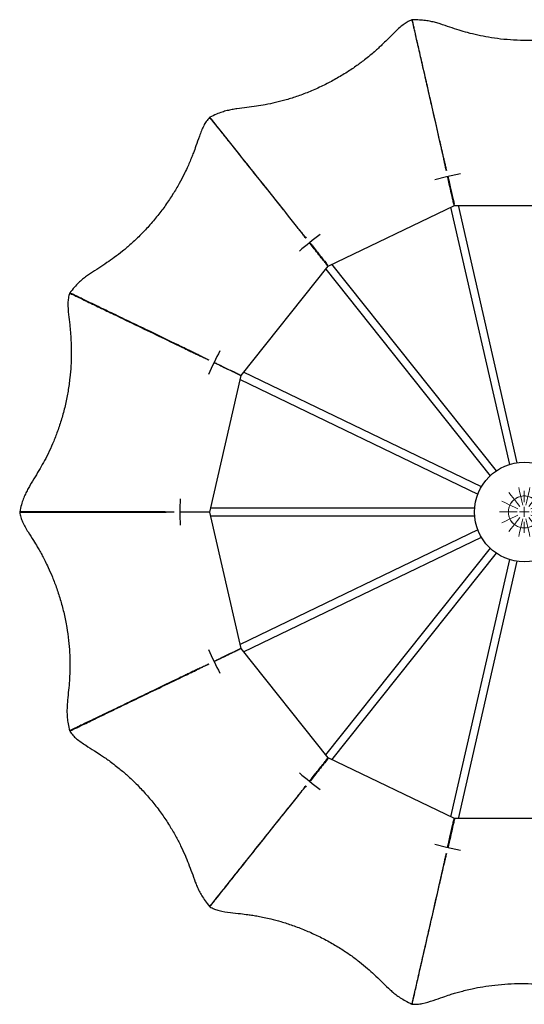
# Model space of a CAD drawing. Header units: millimetres. Extents: x 568 to 833, y 385 to 843.
# Tile 2 of 3: x 568 to 695, y 596 to 843. Entities that reach past the tile are written whole.
import ezdxf

# ---------------------------------------------------------------- set-up
doc = ezdxf.new("R2010")
doc.units = ezdxf.units.MM

# ---------------------------------------------------------------- blocks, each defined once
blk = doc.blocks.new('SW_CENTERMARKSYMBOL_0')
at = {"color": 0, "linetype": 'Continuous', "lineweight": 18}
for p, q in [((2.45, 6.89), (2.23, 7.86)), ((4.8, 6.89), (5.02, 7.86)), ((0.34, 5.87), (-0.29, 6.65)), ((1.12, 4.89), (0.34, 5.87)), ((2.73, 5.67), (2.45, 6.89)), ((2.73, 5.67), (3.01, 4.45)), ((3.62, 4.25), (3.62, 7.02)), ((4.52, 5.67), (4.24, 4.45)), ((4.52, 5.67), (4.8, 6.89)), ((6.13, 4.89), (6.91, 5.87)), ((6.91, 5.87), (7.54, 6.65)), ((-1.13, 4.03), (-2.03, 4.47)), ((0, 3.49), (-1.13, 4.03)), ((0, 3.49), (1.13, 2.95)), ((1.12, 4.89), (1.9, 3.91)), ((1.13, 2.95), (2.03, 2.51)), ((1.9, 3.91), (2.52, 3.13)), ((3.01, 4.45), (3.23, 3.47)), ((3.62, 1.75), (3.62, 3)), ((4.24, 4.45), (4.02, 3.47)), ((5.35, 3.91), (4.73, 3.13)), ((6.12, 2.95), (5.22, 2.51)), ((6.13, 4.89), (5.35, 3.91)), ((7.25, 3.49), (6.12, 2.95)), ((7.25, 3.49), (8.37, 4.03)), ((8.37, 4.03), (9.28, 4.47)), ((-1.65, 1.75), (-2.65, 1.75)), ((1.12, 1.75), (-1.65, 1.75)), ((-0.4, 1.75), (-1.65, 1.75)), ((0, 0), (-1.13, -0.54)), ((-0.4, 1.75), (0.85, 1.75)), ((0, 0), (1.13, 0.54)), ((0.85, 1.75), (1.85, 1.75)), ((1.13, 0.54), (2.03, 0.98)), ((1.9, -0.42), (2.52, 0.36)), ((3.62, 1.75), (2.37, 1.75)), ((3.01, -0.96), (3.23, 0.02)), ((3.62, 1.75), (3.62, 0.5)), ((3.62, 1.75), (4.87, 1.75)), ((4.24, -0.96), (4.02, 0.02)), ((5.35, -0.42), (4.73, 0.36)), ((6.12, 0.54), (5.22, 0.98)), ((6.4, 1.75), (5.4, 1.75)), ((6.12, 1.75), (8.9, 1.75)), ((7.25, 0), (6.12, 0.54)), ((7.65, 1.75), (6.4, 1.75)), ((7.65, 1.75), (8.9, 1.75)), ((8.9, 1.75), (9.9, 1.75)), ((-1.13, -0.54), (-2.03, -0.98)), ((0.34, -2.38), (-0.29, -3.16)), ((1.12, -1.4), (0.34, -2.38)), ((1.12, -1.4), (1.9, -0.42)), ((2.73, -2.18), (2.45, -3.4)), ((2.73, -2.18), (3.01, -0.96)), ((3.62, -0.75), (3.62, -3.53)), ((4.52, -2.18), (4.24, -0.96)), ((4.52, -2.18), (4.8, -3.4)), ((6.13, -1.4), (5.35, -0.42)), ((6.13, -1.4), (6.91, -2.38)), ((6.91, -2.38), (7.54, -3.16)), ((7.25, 0), (8.37, -0.54)), ((8.37, -0.54), (9.28, -0.98)), ((2.45, -3.4), (2.23, -4.37)), ((4.8, -3.4), (5.02, -4.37))]:
    blk.add_line(p, q, dxfattribs=at)
for start, end in [(110.7674, 128.5714), (102.8571, 120.6612), (85.0531, 102.8571), (77.1429, 94.9469), (59.3388, 77.1429), (51.4286, 69.2326), (162.196, 180), (154.2857, 172.0898), (136.4817, 154.2857), (128.5714, 146.3755), (33.6245, 51.4286), (25.7143, 43.5183), (7.9102, 25.7143), (360, 17.804), (180, 197.804), (187.9102, 205.7143), (334.2857, 352.0898), (342.196, 360), (205.7143, 223.5183), (213.6245, 231.4286), (231.4286, 249.2326), (239.3388, 257.1429), (257.1429, 274.9469), (265.0531, 282.8571), (282.8571, 300.6612), (290.7674, 308.5714), (308.5714, 326.3755), (316.4817, 334.2857)]:
    blk.add_arc((3.62, 1.75), 4.02, start, end, dxfattribs=at)

msp = doc.modelspace()

# ---------------------------------------------------------------- linework, layer by layer
at = {"color": 7, "linetype": 'Continuous', "lineweight": 25}
for p, q in [((645.5, 781.03), (677.18, 796.29)), ((677.17, 796.28), (712.31, 796.28)), ((692.94, 731.66), (678.19, 796.31)), ((676.24, 795.86), (690.99, 731.22)), ((687.75, 729.66), (646.41, 781.5)), ((623.59, 753.56), (645.5, 781.03)), ((644.85, 780.25), (686.19, 728.41)), ((683.95, 725.6), (624.2, 754.37)), ((615.77, 719.29), (623.59, 753.56)), ((623.34, 752.57), (683.08, 723.8)), ((682.28, 720.29), (615.97, 720.29)), ((623.59, 685.03), (615.77, 719.29)), ((615.97, 718.29), (682.28, 718.29)), ((683.08, 714.79), (623.33, 686.01)), ((624.2, 684.21), (683.95, 712.98)), ((686.19, 710.17), (644.84, 658.33)), ((646.41, 657.08), (687.75, 708.93)), ((690.99, 707.37), (676.24, 642.72)), ((678.19, 642.27), (692.94, 706.92)), ((645.51, 657.54), (623.59, 685.03)), ((677.18, 642.29), (645.5, 657.55)), ((712.31, 642.3), (677.17, 642.3)), ((666.48, 595.74), (666.51, 595.8))]:
    msp.add_line(p, q, dxfattribs=at)
at = {"color": 7, "linetype": 'Continuous', "lineweight": 25, "flags": 128}
for points in [[(672.27, 802.82), (675.22, 803.56), (678.74, 804.3)], [(615.01, 719.24), (615.01, 719.29), (615.01, 719.34)], [(645.07, 656.92), (645.03, 656.96), (644.99, 656.99)], [(678.74, 634.28), (675.22, 635.02), (672.27, 635.76)]]:
    msp.add_lwpolyline(points, dxfattribs=at)
at = {"color": 8, "linetype": 'Continuous', "lineweight": 25, "flags": 128}
for points in [[(676.99, 797.31), (676.94, 797.29), (676.89, 797.28)], [(644.9, 781.88), (644.86, 781.84), (644.82, 781.81)], [(614.73, 719.34), (614.73, 719.29), (614.73, 719.24)], [(622.63, 684.62), (622.66, 684.58), (622.68, 684.53)], [(644.82, 656.77), (644.86, 656.74), (644.89, 656.71)], [(676.89, 641.3), (676.94, 641.29), (676.99, 641.28)]]:
    msp.add_lwpolyline(points, dxfattribs=at)
at = {"color": 7, "linetype": 'Continuous', "lineweight": 25}
msp.add_circle((694.74, 719.29), 12.5, dxfattribs=at)
for start, end in [(126.3735, 130.7694), (152.0878, 156.4836), (177.8021, 182.1979), (203.5164, 207.9122), (229.2307, 233.6265)]:
    msp.add_arc((694.74, 719.29), 86.5, start, end, dxfattribs=at)
for points, knots in [([(666.51, 842.85), (666.1, 842.69), (665.31, 842.36), (663.81, 841.32), (662.19, 839.78), (660.49, 838.05), (659.14, 836.74), (658.06, 835.74), (657.04, 834.83), (655.87, 833.84), (654.33, 832.6), (652.34, 831.12), (649.82, 829.45), (647.04, 827.81), (644.05, 826.25), (640.99, 824.88), (637.93, 823.72), (635.03, 822.8), (632.3, 822.08), (629.8, 821.56), (627.4, 821.16), (625.02, 820.85), (622.97, 820.61), (621.33, 820.35), (620.09, 820.09), (618.77, 819.71), (617.31, 819.16), (616.31, 818.68), (615.76, 818.42)], [0, 0, 0, 0, 0.022992, 0.044507, 0.094384, 0.139034, 0.171078, 0.192196, 0.215745, 0.242361, 0.272185, 0.318622, 0.37147, 0.429227, 0.486635, 0.54686, 0.603866, 0.656788, 0.705001, 0.75078, 0.789768, 0.832131, 0.875972, 0.897063, 0.918828, 0.942136, 0.968429, 1, 1, 1, 1]), ([(666.51, 842.82), (666.51, 842.83), (666.51, 842.86), (666.56, 842.6), (666.69, 842.06), (666.88, 841.23), (667.15, 840.07), (667.49, 838.56), (667.93, 836.66), (668.38, 834.68), (668.83, 832.72), (669.63, 829.21), (670.76, 824.23), (672.22, 817.84), (673.26, 813.28), (673.89, 810.52), (674.13, 809.47), (674.35, 808.51), (674.6, 807.51), (674.84, 806.53), (675.05, 805.66), (675.16, 805.23), (675.2, 805.05)], [0, 0, 0, 0, 0.015485, 0.053798, 0.092144, 0.130539, 0.169008, 0.215282, 0.261721, 0.307573, 0.353764, 0.400164, 0.554568, 0.70486, 0.851036, 0.875424, 0.899899, 0.924674, 0.944775, 0.965078, 0.985492, 1, 1, 1, 1]), ([(722.91, 842.87), (722.47, 842.89), (721.62, 842.94), (719.82, 842.66), (717.7, 841.97), (715.41, 841.15), (713.63, 840.56), (712.22, 840.12), (710.9, 839.75), (709.42, 839.36), (707.49, 838.91), (705.06, 838.45), (702.07, 838.03), (698.85, 837.76), (695.48, 837.65), (692.12, 837.75), (688.87, 838.03), (685.85, 838.45), (683.08, 838.99), (680.61, 839.61), (678.27, 840.29), (675.99, 841.05), (674.04, 841.72), (672.45, 842.2), (671.22, 842.5), (669.86, 842.73), (668.31, 842.86), (667.2, 842.87), (666.59, 842.87)], [0, 0, 0, 0, 0.022992, 0.044507, 0.094384, 0.139034, 0.171078, 0.192196, 0.215745, 0.242361, 0.272185, 0.318622, 0.37147, 0.429227, 0.486635, 0.54686, 0.603866, 0.656788, 0.705001, 0.75078, 0.789768, 0.832131, 0.875972, 0.897063, 0.918828, 0.942136, 0.968429, 1, 1, 1, 1]), ([(675.13, 805.04), (675.09, 805.21), (675.01, 805.64), (674.83, 806.5), (674.6, 807.58), (674.38, 808.66), (674.14, 809.7), (673.9, 810.75), (673.49, 812.55), (672.72, 815.96), (671.65, 820.7), (670.43, 826), (669.51, 830.04), (668.81, 833.09), (668.34, 835.18), (667.88, 837.16), (667.51, 838.81), (667.22, 840.13), (666.97, 841.22), (666.78, 842.06), (666.65, 842.61), (666.59, 842.87), (666.6, 842.84), (666.6, 842.83)], [0, 0, 0, 0, 0.014146, 0.034339, 0.054641, 0.080469, 0.104919, 0.129476, 0.154111, 0.231749, 0.368981, 0.487733, 0.604521, 0.65334, 0.70242, 0.752229, 0.790332, 0.82855, 0.866864, 0.905252, 0.943694, 0.982166, 1, 1, 1, 1]), ([(615.76, 818.42), (615.78, 818.38), (615.81, 818.31), (615.85, 818.23), (615.87, 818.19)], [0, 0, 0, 0, 0.5003689, 1, 1, 1, 1]), ([(639.87, 788.04), (639.76, 788.18), (639.49, 788.53), (638.96, 789.22), (638.29, 790.1), (637.62, 790.97), (636.95, 791.81), (636.28, 792.65), (635.13, 794.1), (632.96, 796.83), (629.93, 800.64), (626.54, 804.88), (623.96, 808.12), (622.01, 810.57), (620.67, 812.25), (619.4, 813.83), (618.35, 815.17), (617.51, 816.22), (616.82, 817.09), (616.28, 817.77), (615.93, 818.21), (615.76, 818.42), (615.78, 818.4), (615.78, 818.39)], [0, 0, 0, 0, 0.01417, 0.034399, 0.054737, 0.08061, 0.105103, 0.129701, 0.15438, 0.232153, 0.369625, 0.488585, 0.605576, 0.65448, 0.703646, 0.753542, 0.791711, 0.829996, 0.868377, 0.906832, 0.945341, 0.983881, 1, 1, 1, 1]), ([(615.69, 818.37), (615.4, 818.04), (614.83, 817.4), (613.93, 815.82), (613.14, 813.73), (612.35, 811.43), (611.71, 809.67), (611.17, 808.3), (610.64, 807.03), (610.02, 805.63), (609.17, 803.85), (608.01, 801.65), (606.47, 799.05), (604.68, 796.37), (602.66, 793.67), (600.49, 791.1), (598.24, 788.73), (596.04, 786.64), (593.89, 784.81), (591.86, 783.26), (589.86, 781.86), (587.85, 780.54), (586.12, 779.44), (584.75, 778.49), (583.74, 777.72), (582.72, 776.81), (581.65, 775.67), (580.95, 774.8), (580.57, 774.33)], [0, 0, 0, 0, 0.022992, 0.044507, 0.094384, 0.139034, 0.171078, 0.192196, 0.215745, 0.242361, 0.272185, 0.318622, 0.37147, 0.429227, 0.486635, 0.54686, 0.603866, 0.656788, 0.705001, 0.75078, 0.789768, 0.832131, 0.875972, 0.897063, 0.918828, 0.942136, 0.968429, 1, 1, 1, 1]), ([(615.87, 818.19), (615.84, 818.22), (615.78, 818.28), (615.72, 818.34), (615.69, 818.37)], [0, 0, 0, 0, 0.499683, 1, 1, 1, 1]), ([(615.71, 818.34), (615.71, 818.35), (615.69, 818.37), (615.85, 818.17), (616.2, 817.73), (616.73, 817.06), (617.48, 816.14), (618.45, 814.92), (619.66, 813.41), (620.93, 811.82), (622.18, 810.24), (624.42, 807.43), (627.61, 803.44), (631.7, 798.31), (634.61, 794.65), (636.37, 792.44), (637.05, 791.6), (637.66, 790.82), (638.32, 790.03), (638.96, 789.25), (639.53, 788.57), (639.81, 788.23), (639.92, 788.08)], [0, 0, 0, 0, 0.015485, 0.053798, 0.092144, 0.130539, 0.169008, 0.215282, 0.261721, 0.307573, 0.353764, 0.400164, 0.554568, 0.70486, 0.851036, 0.875424, 0.899899, 0.924674, 0.944775, 0.965078, 0.985492, 1, 1, 1, 1]), ([(616, 818.03), (616.01, 818.01), (616.08, 817.93), (616.38, 817.55), (616.76, 817.08), (617.07, 816.68), (617.15, 816.58)], [0, 0, 0, 0, 0.119508, 0.492682, 0.86642, 1, 1, 1, 1]), ([(677.1, 796.31), (677.1, 796.33), (677.09, 796.37), (676.97, 796.93), (676.85, 797.47), (676.48, 799.08), (676.03, 801.04), (675.61, 802.88), (675.47, 803.48), (675.46, 803.53)], [0, 0, 0, 0, 0.045082, 0.121247, 0.194638, 0.268028, 0.761212, 0.978213, 1, 1, 1, 1]), ([(675.56, 803.56), (675.59, 803.41), (675.66, 803.09), (675.86, 802.23), (676.25, 800.54), (676.64, 798.83), (676.94, 797.5), (677.06, 796.97), (677.13, 796.69), (677.16, 796.56)], [0, 0, 0, 0, 0.062355, 0.136273, 0.368586, 0.783432, 0.862001, 0.94057, 1, 1, 1, 1]), ([(645.43, 781.03), (645.42, 781.05), (645.4, 781.08), (645.05, 781.53), (644.7, 781.96), (643.66, 783.26), (642.41, 784.83), (641.24, 786.3), (640.85, 786.78), (640.82, 786.83)], [0, 0, 0, 0, 0.045089, 0.121267, 0.194669, 0.268071, 0.761335, 0.97837, 1, 1, 1, 1]), ([(640.9, 786.89), (640.99, 786.77), (641.19, 786.51), (641.75, 785.82), (642.83, 784.47), (643.92, 783.09), (644.77, 782.03), (645.11, 781.61), (645.29, 781.38), (645.37, 781.28)], [0, 0, 0, 0, 0.062207, 0.136136, 0.368486, 0.783398, 0.861979, 0.940561, 1, 1, 1, 1]), ([(580.53, 774.26), (580.41, 773.83), (580.18, 773.01), (580.05, 771.2), (580.24, 768.97), (580.53, 766.56), (580.72, 764.69), (580.83, 763.22), (580.9, 761.85), (580.95, 760.32), (580.95, 758.34), (580.87, 755.86), (580.61, 752.86), (580.16, 749.66), (579.51, 746.35), (578.67, 743.1), (577.67, 739.99), (576.59, 737.14), (575.44, 734.56), (574.29, 732.29), (573.1, 730.16), (571.86, 728.1), (570.78, 726.35), (569.96, 724.91), (569.39, 723.77), (568.86, 722.51), (568.39, 721.02), (568.13, 719.94), (568, 719.35)], [0, 0, 0, 0, 0.022992, 0.044507, 0.094384, 0.139034, 0.171078, 0.192196, 0.215745, 0.242361, 0.272185, 0.318622, 0.37147, 0.429227, 0.486635, 0.54686, 0.603866, 0.656788, 0.705001, 0.75078, 0.789768, 0.832131, 0.875972, 0.897063, 0.918828, 0.942136, 0.968429, 1, 1, 1, 1]), ([(580.77, 774.18), (580.73, 774.19), (580.65, 774.22), (580.57, 774.25), (580.53, 774.26)], [0, 0, 0, 0, 0.499683, 1, 1, 1, 1]), ([(580.56, 774.24), (580.56, 774.25), (580.53, 774.26), (580.76, 774.15), (581.26, 773.91), (582.04, 773.54), (583.11, 773.02), (584.51, 772.35), (586.26, 771.51), (588.09, 770.63), (589.9, 769.76), (593.14, 768.19), (597.74, 765.98), (603.66, 763.13), (607.86, 761.1), (610.42, 759.87), (611.39, 759.4), (612.27, 758.97), (613.21, 758.54), (614.13, 758.12), (614.94, 757.75), (615.34, 757.57), (615.51, 757.49)], [0, 0, 0, 0, 0.015485, 0.053798, 0.092144, 0.130539, 0.169008, 0.215282, 0.261721, 0.307573, 0.353764, 0.400164, 0.554568, 0.70486, 0.851036, 0.875424, 0.899899, 0.924674, 0.944775, 0.965078, 0.985492, 1, 1, 1, 1]), ([(615.47, 757.42), (615.31, 757.5), (614.92, 757.7), (614.14, 758.1), (613.15, 758.59), (612.18, 759.09), (611.21, 759.55), (610.24, 760.02), (608.58, 760.83), (605.43, 762.35), (601.06, 764.46), (596.16, 766.82), (592.43, 768.62), (589.6, 769.97), (587.67, 770.9), (585.84, 771.78), (584.32, 772.53), (583.11, 773.11), (582.1, 773.6), (581.32, 773.97), (580.81, 774.22), (580.57, 774.33), (580.6, 774.32), (580.6, 774.32)], [0, 0, 0, 0, 0.01417, 0.034399, 0.054737, 0.08061, 0.105103, 0.129701, 0.15438, 0.232153, 0.369625, 0.488585, 0.605576, 0.65448, 0.703646, 0.753542, 0.791711, 0.829996, 0.868377, 0.906832, 0.945341, 0.983881, 1, 1, 1, 1]), ([(623.53, 753.52), (623.51, 753.53), (623.47, 753.55), (622.96, 753.8), (622.46, 754.04), (620.97, 754.76), (619.16, 755.63), (617.46, 756.45), (616.91, 756.72), (616.86, 756.74)], [0, 0, 0, 0, 0.045096, 0.121285, 0.194698, 0.268111, 0.761448, 0.978516, 1, 1, 1, 1]), ([(616.9, 756.83), (617.04, 756.77), (617.33, 756.62), (618.13, 756.24), (619.69, 755.49), (621.26, 754.73), (622.51, 754.13), (623.01, 753.89), (623.52, 753.65), (623.56, 753.63), (623.57, 753.62)], [0, 0, 0, 0, 0.057988, 0.127066, 0.344167, 0.731848, 0.805272, 0.878697, 0.954897, 1, 1, 1, 1]), ([(567.99, 719.26), (568.07, 718.83), (568.21, 717.99), (568.89, 716.29), (570.03, 714.37), (571.33, 712.32), (572.31, 710.72), (573.05, 709.45), (573.71, 708.25), (574.41, 706.88), (575.28, 705.11), (576.28, 702.83), (577.35, 700.01), (578.33, 696.94), (579.18, 693.67), (579.83, 690.38), (580.28, 687.14), (580.54, 684.11), (580.63, 681.29), (580.58, 678.74), (580.44, 676.31), (580.21, 673.92), (579.99, 671.87), (579.88, 670.21), (579.85, 668.94), (579.93, 667.57), (580.15, 666.03), (580.39, 664.94), (580.52, 664.35)], [0, 0, 0, 0, 0.022992, 0.044507, 0.094384, 0.139034, 0.171078, 0.192196, 0.215745, 0.242361, 0.272185, 0.318622, 0.37147, 0.429227, 0.486635, 0.54686, 0.603866, 0.656788, 0.705001, 0.75078, 0.789768, 0.832131, 0.875972, 0.897063, 0.918828, 0.942136, 0.968429, 1, 1, 1, 1]), ([(568.03, 719.26), (568.02, 719.26), (567.99, 719.26), (568.25, 719.26), (568.81, 719.26), (569.66, 719.26), (570.85, 719.27), (572.4, 719.27), (574.35, 719.27), (576.38, 719.27), (578.39, 719.27), (581.99, 719.27), (587.09, 719.27), (593.65, 719.27), (598.33, 719.27), (601.16, 719.27), (602.24, 719.27), (603.22, 719.26), (604.25, 719.28), (605.26, 719.3), (606.15, 719.32), (606.59, 719.32), (606.78, 719.33)], [0, 0, 0, 0, 0.015485, 0.053798, 0.092144, 0.130539, 0.169008, 0.215282, 0.261721, 0.307573, 0.353764, 0.400164, 0.554568, 0.70486, 0.851036, 0.875424, 0.899899, 0.924674, 0.944775, 0.965078, 0.985492, 1, 1, 1, 1]), ([(606.78, 719.26), (606.6, 719.26), (606.16, 719.27), (605.29, 719.28), (604.18, 719.3), (603.08, 719.33), (602.01, 719.32), (600.93, 719.33), (599.09, 719.33), (595.6, 719.34), (590.73, 719.34), (585.3, 719.34), (581.16, 719.34), (578.02, 719.34), (575.88, 719.34), (573.85, 719.34), (572.15, 719.34), (570.81, 719.35), (569.69, 719.35), (568.83, 719.35), (568.26, 719.35), (567.99, 719.35), (568.02, 719.35), (568.03, 719.35)], [0, 0, 0, 0, 0.01417, 0.034399, 0.054737, 0.08061, 0.105103, 0.129701, 0.15438, 0.232153, 0.369625, 0.488585, 0.605576, 0.65448, 0.703646, 0.753542, 0.791711, 0.829996, 0.868377, 0.906832, 0.945341, 0.983881, 1, 1, 1, 1]), ([(604.57, 719.29), (604.49, 719.29), (604, 719.29), (603.17, 719.29), (602.13, 719.29), (601.05, 719.29), (599.2, 719.29), (595.71, 719.29), (590.85, 719.29), (585.41, 719.29), (581.27, 719.29), (578.14, 719.29), (576, 719.29), (573.99, 719.29), (572.31, 719.29), (571, 719.29), (569.9, 719.29), (569.05, 719.29), (568.5, 719.29), (568.24, 719.29), (568.27, 719.29), (568.28, 719.29)], [0, 0, 0, 0, 0.005496, 0.031058, 0.057019, 0.083092, 0.10925, 0.191687, 0.337398, 0.463488, 0.587493, 0.63933, 0.691442, 0.744006, 0.783619, 0.823356, 0.863194, 0.903111, 0.943082, 0.983085, 1, 1, 1, 1]), ([(608.32, 719.34), (608.47, 719.34), (608.8, 719.34), (609.68, 719.34), (611.42, 719.34), (613.17, 719.34), (614.53, 719.34), (615.08, 719.34), (615.37, 719.34), (615.49, 719.34)], [0, 0, 0, 0, 0.061946, 0.135896, 0.368311, 0.783337, 0.861941, 0.940544, 1, 1, 1, 1]), ([(615.73, 719.24), (615.71, 719.24), (615.67, 719.24), (615.1, 719.24), (614.54, 719.24), (612.88, 719.24), (610.88, 719.24), (608.99, 719.24), (608.38, 719.24), (608.32, 719.24)], [0, 0, 0, 0, 0.045102, 0.121302, 0.194725, 0.268148, 0.761553, 0.978651, 1, 1, 1, 1]), ([(616.86, 681.84), (616.99, 681.91), (617.29, 682.05), (618.09, 682.43), (619.65, 683.18), (621.21, 683.94), (622.46, 684.54), (622.96, 684.78), (623.47, 685.03), (623.51, 685.05), (623.53, 685.06)], [0, 0, 0, 0, 0.057765, 0.126859, 0.344012, 0.731784, 0.805226, 0.878668, 0.954886, 1, 1, 1, 1]), ([(623.57, 684.96), (623.56, 684.95), (623.52, 684.93), (623.01, 684.69), (622.51, 684.45), (621.01, 683.73), (619.2, 682.86), (617.5, 682.04), (616.95, 681.78), (616.9, 681.75)], [0, 0, 0, 0, 0.045108, 0.121317, 0.194749, 0.268182, 0.761648, 0.978773, 1, 1, 1, 1]), ([(615.51, 681.09), (615.34, 681.02), (614.95, 680.84), (614.15, 680.47), (613.14, 680.01), (612.15, 679.55), (611.18, 679.09), (610.21, 678.62), (608.54, 677.82), (605.39, 676.32), (601.01, 674.21), (596.12, 671.85), (592.38, 670.05), (589.56, 668.69), (587.63, 667.76), (585.8, 666.88), (584.27, 666.15), (583.06, 665.57), (582.05, 665.09), (581.27, 664.71), (580.76, 664.47), (580.52, 664.35), (580.55, 664.36), (580.56, 664.36)], [0, 0, 0, 0, 0.0141456, 0.0343395, 0.0546412, 0.0804693, 0.1049194, 0.1294755, 0.1541111, 0.2317487, 0.3689809, 0.4877333, 0.6045205, 0.6533399, 0.7024195, 0.7522293, 0.7903316, 0.8285499, 0.8668637, 0.905252, 0.9436935, 0.9821662, 1, 1, 1, 1]), ([(580.59, 664.29), (580.58, 664.28), (580.55, 664.27), (580.79, 664.38), (581.29, 664.62), (582.06, 665), (583.13, 665.51), (584.53, 666.19), (586.28, 667.04), (588.11, 667.92), (589.92, 668.79), (593.16, 670.35), (597.76, 672.57), (603.67, 675.41), (607.89, 677.44), (610.44, 678.67), (611.41, 679.13), (612.3, 679.56), (613.22, 680.02), (614.12, 680.48), (614.91, 680.88), (615.31, 681.08), (615.47, 681.16)], [0, 0, 0, 0, 0.015485, 0.053798, 0.092144, 0.130539, 0.169008, 0.215282, 0.261721, 0.307573, 0.353764, 0.400164, 0.554568, 0.70486, 0.851036, 0.875424, 0.899899, 0.924674, 0.944775, 0.965078, 0.985492, 1, 1, 1, 1]), ([(580.56, 664.27), (580.81, 663.91), (581.31, 663.22), (582.65, 661.98), (584.51, 660.75), (586.58, 659.47), (588.15, 658.45), (589.37, 657.62), (590.48, 656.83), (591.71, 655.9), (593.26, 654.68), (595.15, 653.07), (597.34, 650.99), (599.56, 648.64), (601.74, 646.07), (603.76, 643.39), (605.57, 640.67), (607.12, 638.05), (608.42, 635.55), (609.48, 633.23), (610.41, 630.97), (611.24, 628.72), (611.93, 626.78), (612.55, 625.23), (613.08, 624.08), (613.74, 622.88), (614.61, 621.58), (615.3, 620.71), (615.67, 620.23)], [0, 0, 0, 0, 0.022992, 0.044507, 0.094384, 0.139034, 0.171078, 0.192196, 0.215745, 0.242361, 0.272185, 0.318622, 0.37147, 0.429227, 0.486635, 0.54686, 0.603866, 0.656788, 0.705001, 0.75078, 0.789768, 0.832131, 0.875972, 0.897063, 0.918828, 0.942136, 0.968429, 1, 1, 1, 1]), ([(640.82, 651.76), (640.91, 651.88), (641.12, 652.13), (641.67, 652.82), (642.75, 654.18), (643.84, 655.54), (644.7, 656.62), (645.05, 657.05), (645.4, 657.5), (645.42, 657.54), (645.43, 657.55)], [0, 0, 0, 0, 0.057671, 0.126772, 0.343946, 0.731758, 0.805207, 0.878656, 0.954882, 1, 1, 1, 1]), ([(645.52, 657.48), (645.51, 657.47), (645.48, 657.44), (645.12, 656.99), (644.78, 656.56), (643.74, 655.26), (642.49, 653.69), (641.31, 652.22), (640.93, 651.74), (640.9, 651.7)], [0, 0, 0, 0, 0.045113, 0.121331, 0.194771, 0.268212, 0.761735, 0.978885, 1, 1, 1, 1]), ([(639.93, 650.5), (639.81, 650.36), (639.53, 650.02), (638.97, 649.35), (638.27, 648.5), (637.57, 647.65), (636.9, 646.81), (636.23, 645.97), (635.07, 644.53), (632.89, 641.81), (629.85, 638.01), (626.47, 633.76), (623.89, 630.52), (621.93, 628.07), (620.6, 626.39), (619.33, 624.81), (618.27, 623.48), (617.43, 622.43), (616.73, 621.56), (616.19, 620.89), (615.84, 620.44), (615.67, 620.23), (615.69, 620.25), (615.7, 620.26)], [0, 0, 0, 0, 0.0141456, 0.0343395, 0.0546412, 0.0804693, 0.1049194, 0.1294755, 0.1541111, 0.2317487, 0.3689809, 0.4877333, 0.6045205, 0.6533399, 0.7024195, 0.7522293, 0.7903316, 0.8285499, 0.8668637, 0.905252, 0.9436935, 0.9821662, 1, 1, 1, 1]), ([(615.76, 620.21), (615.75, 620.2), (615.73, 620.17), (615.9, 620.38), (616.24, 620.81), (616.78, 621.48), (617.52, 622.41), (618.48, 623.63), (619.69, 625.15), (620.96, 626.74), (622.21, 628.31), (624.46, 631.12), (627.64, 635.12), (631.73, 640.25), (634.65, 643.9), (636.41, 646.11), (637.09, 646.96), (637.7, 647.72), (638.33, 648.54), (638.94, 649.34), (639.49, 650.05), (639.76, 650.4), (639.87, 650.54)], [0, 0, 0, 0, 0.015485, 0.053798, 0.092144, 0.130539, 0.169008, 0.215282, 0.261721, 0.307573, 0.353764, 0.400164, 0.554568, 0.70486, 0.851036, 0.875424, 0.899899, 0.924674, 0.944775, 0.965078, 0.985492, 1, 1, 1, 1]), ([(675.46, 635.05), (675.5, 635.2), (675.57, 635.52), (675.76, 636.38), (676.15, 638.07), (676.54, 639.76), (676.85, 641.12), (676.97, 641.66), (677.09, 642.21), (677.1, 642.25), (677.1, 642.27)], [0, 0, 0, 0, 0.057588, 0.126695, 0.343888, 0.731734, 0.805189, 0.878645, 0.954878, 1, 1, 1, 1]), ([(677.21, 642.25), (677.21, 642.23), (677.2, 642.19), (677.06, 641.63), (676.94, 641.09), (676.57, 639.48), (676.13, 637.52), (675.71, 635.68), (675.57, 635.08), (675.56, 635.03)], [0, 0, 0, 0, 0.045118, 0.121343, 0.194791, 0.26824, 0.761812, 0.978984, 1, 1, 1, 1]), ([(675.2, 633.53), (675.16, 633.35), (675.05, 632.93), (674.84, 632.08), (674.58, 631.01), (674.31, 629.94), (674.08, 628.9), (673.83, 627.84), (673.42, 626.05), (672.63, 622.64), (671.55, 617.91), (670.34, 612.61), (669.42, 608.57), (668.72, 605.51), (668.25, 603.42), (667.79, 601.44), (667.41, 599.79), (667.11, 598.48), (666.86, 597.39), (666.66, 596.55), (666.54, 596), (666.48, 595.73), (666.49, 595.76), (666.49, 595.77)], [0, 0, 0, 0, 0.014146, 0.034339, 0.054641, 0.080469, 0.104919, 0.129476, 0.154111, 0.231749, 0.368981, 0.487733, 0.604521, 0.65334, 0.70242, 0.752229, 0.790332, 0.82855, 0.866864, 0.905252, 0.943694, 0.982166, 1, 1, 1, 1]), ([(666.57, 595.75), (666.57, 595.74), (666.56, 595.71), (666.62, 595.97), (666.75, 596.51), (666.93, 597.34), (667.2, 598.5), (667.54, 600.02), (667.97, 601.91), (668.42, 603.9), (668.87, 605.85), (669.67, 609.36), (670.81, 614.34), (672.27, 620.74), (673.31, 625.29), (673.94, 628.05), (674.18, 629.11), (674.4, 630.06), (674.61, 631.07), (674.82, 632.06), (675, 632.93), (675.09, 633.36), (675.13, 633.54)], [0, 0, 0, 0, 0.015485, 0.053798, 0.092144, 0.130539, 0.169008, 0.215282, 0.261721, 0.307573, 0.353764, 0.400164, 0.554568, 0.70486, 0.851036, 0.875424, 0.899899, 0.924674, 0.944775, 0.965078, 0.985492, 1, 1, 1, 1]), ([(615.67, 620.23), (615.71, 620.26), (615.77, 620.31), (615.84, 620.36), (615.87, 620.39)], [0, 0, 0, 0, 0.5003689, 1, 1, 1, 1]), ([(615.87, 620.39), (615.85, 620.35), (615.8, 620.28), (615.76, 620.21), (615.74, 620.18)], [0, 0, 0, 0, 0.499683, 1, 1, 1, 1]), ([(615.74, 620.18), (616.12, 619.96), (616.87, 619.55), (618.61, 619.03), (620.83, 618.72), (623.24, 618.47), (625.11, 618.23), (626.56, 618.01), (627.91, 617.78), (629.42, 617.48), (631.35, 617.05), (633.75, 616.41), (636.62, 615.49), (639.64, 614.34), (642.72, 612.97), (645.7, 611.43), (648.51, 609.76), (651.04, 608.08), (653.3, 606.39), (655.27, 604.76), (657.08, 603.12), (658.81, 601.46), (660.27, 600.01), (661.5, 598.89), (662.48, 598.08), (663.59, 597.28), (664.94, 596.49), (665.94, 596), (666.48, 595.74)], [0, 0, 0, 0, 0.022992, 0.044507, 0.094384, 0.139034, 0.171078, 0.192196, 0.215745, 0.242361, 0.272185, 0.318622, 0.37147, 0.429227, 0.486635, 0.54686, 0.603866, 0.656788, 0.705001, 0.75078, 0.789768, 0.832131, 0.875972, 0.897063, 0.918828, 0.942136, 0.968429, 1, 1, 1, 1]), ([(666.56, 595.71), (667, 595.69), (667.86, 595.64), (669.66, 595.93), (671.78, 596.61), (674.07, 597.43), (675.85, 598.02), (677.26, 598.46), (678.58, 598.83), (680.06, 599.22), (681.99, 599.67), (684.42, 600.14), (687.41, 600.55), (690.63, 600.82), (694, 600.93), (697.36, 600.83), (700.61, 600.55), (703.62, 600.13), (706.4, 599.59), (708.87, 598.97), (711.21, 598.29), (713.49, 597.54), (715.44, 596.87), (717.03, 596.39), (718.26, 596.08), (719.62, 595.85), (721.17, 595.72), (722.28, 595.72), (722.89, 595.71)], [0, 0, 0, 0, 0.022992, 0.044507, 0.094384, 0.139034, 0.171078, 0.192196, 0.215745, 0.242361, 0.272185, 0.318622, 0.37147, 0.429227, 0.486635, 0.54686, 0.603866, 0.656788, 0.705001, 0.75078, 0.789768, 0.832131, 0.875972, 0.897063, 0.918828, 0.942136, 0.968429, 1, 1, 1, 1]), ([(666.59, 595.96), (666.59, 595.92), (666.58, 595.84), (666.57, 595.76), (666.56, 595.71)], [0, 0, 0, 0, 0.499683, 1, 1, 1, 1])]:
    msp.add_open_spline(points, degree=3, knots=knots, dxfattribs=at)

# ---------------------------------------------------------------- block references
at = {"color": 7, "linetype": 'Continuous', "lineweight": 18}
msp.add_blockref('SW_CENTERMARKSYMBOL_0', (691.12, 717.55), dxfattribs=at)

doc.saveas('drawing.dxf')
